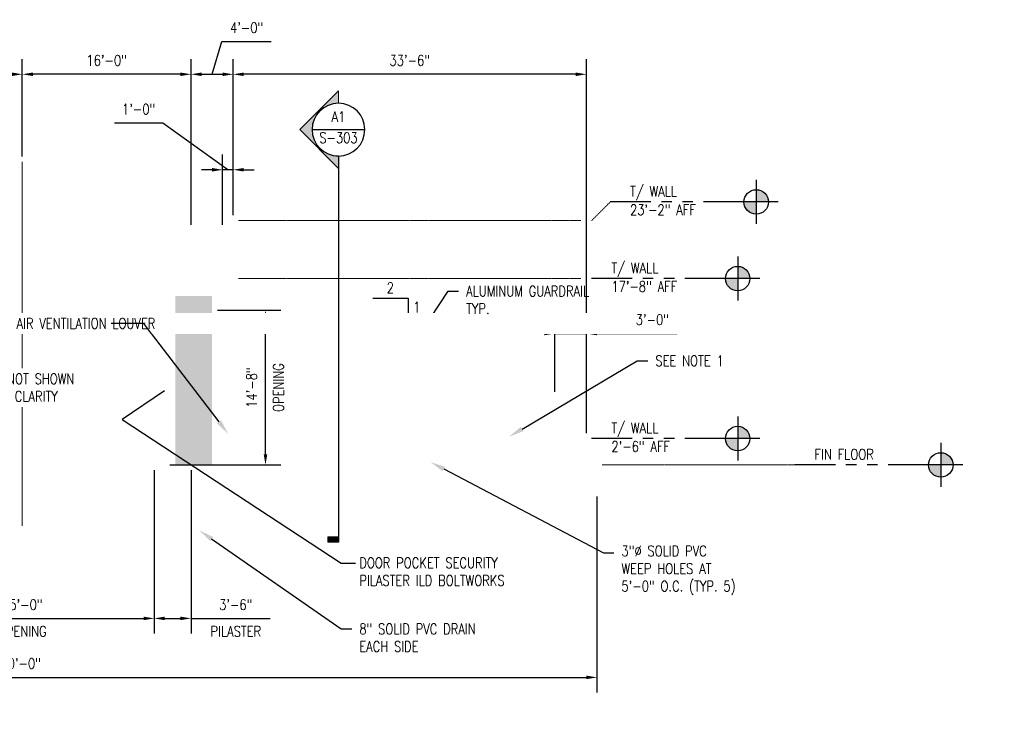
# Model space of a CAD drawing. Header units: inches. Extents: x -23263 to 12194, y -1275 to 507.
# Tile 8 of 8: x -3 to 1118, y -296 to 507. Entities that reach past the tile are written whole.
import ezdxf
from ezdxf import colors
from ezdxf.entities.mleader import LeaderData, LeaderLine
from ezdxf.enums import TextEntityAlignment as Align
from ezdxf.math import Vec2, Vec3

# ---------------------------------------------------------------- set-up
doc = ezdxf.new("R2010")
doc.units = ezdxf.units.IN
doc.header["$MEASUREMENT"] = 0
doc.linetypes.add('CENTER2', pattern=[1.125, 0.75, -0.125, 0.125, -0.125])
doc.linetypes.add('PHANTOM2', pattern=[1.25, 0.625, -0.125, 0.125, -0.125, 0.125, -0.125])
for name, color, linetype in [('S-ANNO-DIMS', 1, 'Continuous'), ('S-ANNO-TEXT', 2, 'Continuous'), ('S-DETL-LW18-020%', 77, 'Continuous')]:
    doc.layers.add(name, color=color, linetype=linetype)
doc.layers.add('S-ANNO-SYMB', color=2, linetype='Continuous', lineweight=25)
doc.layers.add('S-FNDN-CNTR', color=52, linetype='CENTER2', lineweight=18)
doc.styles.add('Annotative', font='romans.shx', dxfattribs={"width": 0.8, "height": 0.125})
doc.styles.add('HDRSTD', font='romans.shx', dxfattribs={"height": 3})
doc.styles.get("Standard").update_dxf_attribs({"font": 'romans.shx', "width": 0.8})
doc.dimstyles.new('Annotative', dxfattribs={"dimscale": 0, "dimtxt": 0.125, "dimasz": 0.125, "dimexe": 0.179688, "dimexo": 0.0625, "dimgap": 0.09, "dimtad": 1, "dimdec": 3, "dimzin": 3, "dimdsep": 46, "dimlunit": 4, "dimtxsty": 'Annotative', "dimcen": 0.09, "dimclrt": 2, "dimazin": 2, "dimtfac": 1, "dimtdec": 3, "dimtmove": 1, "dimatfit": 3, "dimfxl": 1, "dimtfill": 1, "dimfrac": 2, "dimtolj": 1, "dimtzin": 0, "dimarcsym": 0})

# ---------------------------------------------------------------- blocks, each defined once
blk = doc.blocks.new('*D7')
at = {"layer": 'Defpoints', "color": 0, "transparency": 16777216}
for p in [(654, -30), (-666, -45), (654, -241.7)]:
    blk.add_point(p, dxfattribs=at)
at = {"layer": 'S-ANNO-DIMS', "color": 0, "lineweight": -2, "transparency": 16777216}
for p, q in [((654, -36), (654, -258.9)), ((-666, -51), (-666, -258.9)), ((-654, -241.7), (642, -241.7))]:
    blk.add_line(p, q, dxfattribs=at)
at = {"layer": 'S-ANNO-DIMS', "color": 0, "transparency": 16777216}
for points in [[(-654, -239.7), (-654, -243.7), (-666, -241.7)], [(642, -239.7), (642, -243.7), (654, -241.7)]]:
    blk.add_solid(points, dxfattribs=at)
at = {"layer": 'S-ANNO-DIMS', "color": 2, "transparency": 16777216, "insert": (-6, -225.9), "char_height": 12, "attachment_point": 5, "style": 'Annotative', "bg_fill": 3, "box_fill_scale": 1.25, "bg_fill_color": 256, "bg_fill_true_color": 13158600, "bg_fill_transparency": 0}
blk.add_mtext('\\A1;110\'-0"', dxfattribs=at)
blk = doc.blocks.new('*D8')
at = {"layer": 'Defpoints', "color": 0, "transparency": 16777216}
for p in [(-150, 0), (150, 0), (150, -174.6)]:
    blk.add_point(p, dxfattribs=at)
at = {"layer": 'S-ANNO-DIMS', "color": 0, "lineweight": -2, "transparency": 16777216}
for p, q in [((-150, -6), (-150, -191.9)), ((150, -6), (150, -191.9)), ((-138, -174.6), (138, -174.6))]:
    blk.add_line(p, q, dxfattribs=at)
at = {"layer": 'S-ANNO-DIMS', "color": 0, "transparency": 16777216}
for points in [[(-138, -172.6), (-138, -176.6), (-150, -174.6)], [(138, -172.6), (138, -176.6), (150, -174.6)]]:
    blk.add_solid(points, dxfattribs=at)
at = {"layer": 'S-ANNO-DIMS', "color": 2, "transparency": 16777216, "char_height": 12, "attachment_point": 5, "style": 'Annotative', "bg_fill": 3, "box_fill_scale": 1.25, "bg_fill_color": 256, "bg_fill_true_color": 13158600, "bg_fill_transparency": 0}
for s, insert in [('\\A1;25\'-0"', (0, -158.9)), ('\\A1;OPENING', (0, -189.3))]:
    blk.add_mtext(s, dxfattribs=dict(at, insert=insert))
blk = doc.blocks.new('*D9')
at = {"layer": 'Defpoints', "color": 0, "transparency": 16777216}
for p in [(216, 176), (276.8, 176), (162, 0)]:
    blk.add_point(p, dxfattribs=at)
at = {"layer": 'S-ANNO-DIMS', "color": 0, "lineweight": -2, "transparency": 16777216}
for p, q in [((222, 176), (294.1, 176)), ((276.8, 12), (276.8, 164)), ((168, 0), (294.1, 0))]:
    blk.add_line(p, q, dxfattribs=at)
at = {"layer": 'S-ANNO-DIMS', "color": 0, "transparency": 16777216}
for points in [[(274.8, 164), (278.8, 164), (276.8, 176)], [(274.8, 12), (278.8, 12), (276.8, 0)]]:
    blk.add_solid(points, dxfattribs=at)
at = {"layer": 'S-ANNO-DIMS', "color": 2, "transparency": 16777216, "char_height": 12, "attachment_point": 5, "rotation": 90, "style": 'Annotative', "bg_fill": 3, "box_fill_scale": 1.25, "bg_fill_color": 256, "bg_fill_true_color": 13158600, "bg_fill_transparency": 0}
for s, insert in [('\\A1;OPENING', (291.5, 88)), ('\\A1;14\'-8"', (261, 88))]:
    blk.add_mtext(s, dxfattribs=dict(at, insert=insert))
blk = doc.blocks.new('*D10')
at = {"layer": 'Defpoints', "color": 0, "transparency": 16777216}
for p in [(240, 444.4), (240, 320), (642, 30)]:
    blk.add_point(p, dxfattribs=at)
at = {"layer": 'S-ANNO-DIMS', "color": 0, "lineweight": -2, "transparency": 16777216}
for p, q in [((240, 326), (240, 461.6)), ((642, 36), (642, 461.6)), ((630, 444.4), (252, 444.4))]:
    blk.add_line(p, q, dxfattribs=at)
at = {"layer": 'S-ANNO-DIMS', "color": 0, "transparency": 16777216}
for points in [[(252, 446.4), (252, 442.4), (240, 444.4)], [(630, 446.4), (630, 442.4), (642, 444.4)]]:
    blk.add_solid(points, dxfattribs=at)
at = {"layer": 'S-ANNO-DIMS', "color": 2, "transparency": 16777216, "insert": (441, 460.2), "char_height": 12, "attachment_point": 5, "style": 'Annotative', "bg_fill": 3, "box_fill_scale": 1.25, "bg_fill_color": 256, "bg_fill_true_color": 13158600, "bg_fill_transparency": 0}
blk.add_mtext('\\A1;33\'-6"', dxfattribs=at)
blk = doc.blocks.new('*D11')
at = {"layer": 'Defpoints', "color": 0, "transparency": 16777216}
for p in [(606, 149.5), (606, 77), (642, 30)]:
    blk.add_point(p, dxfattribs=at)
at = {"layer": 'S-ANNO-DIMS', "color": 0, "lineweight": -2, "transparency": 16777216}
for p, q in [((606, 83), (606, 166.8)), ((642, 36), (642, 166.8)), ((594, 149.5), (582, 149.5)), ((606, 149.5), (642, 149.5)), ((654, 149.5), (745.2, 149.5))]:
    blk.add_line(p, q, dxfattribs=at)
at = {"layer": 'S-ANNO-DIMS', "color": 0, "transparency": 16777216}
for points in [[(594, 151.5), (594, 147.5), (606, 149.5)], [(654, 151.5), (654, 147.5), (642, 149.5)]]:
    blk.add_solid(points, dxfattribs=at)
at = {"layer": 'S-ANNO-DIMS', "color": 2, "transparency": 16777216, "insert": (717.1, 165.3), "char_height": 12, "attachment_point": 5, "style": 'Annotative', "bg_fill": 3, "box_fill_scale": 1.25, "bg_fill_color": 256, "bg_fill_true_color": 13158600, "bg_fill_transparency": 0}
blk.add_mtext('\\A1;3\'-0"', dxfattribs=at)
blk = doc.blocks.new('*D12')
at = {"layer": 'Defpoints', "color": 0, "transparency": 16777216}
for p in [(0, 444.4), (0, 344.8), (192, 267)]:
    blk.add_point(p, dxfattribs=at)
at = {"layer": 'S-ANNO-DIMS', "color": 0, "lineweight": -2, "transparency": 16777216}
for p, q in [((0, 350.8), (0, 461.6)), ((192, 273), (192, 461.6)), ((180, 444.4), (12, 444.4))]:
    blk.add_line(p, q, dxfattribs=at)
at = {"layer": 'S-ANNO-DIMS', "color": 0, "transparency": 16777216}
for points in [[(12, 446.4), (12, 442.4), (0, 444.4)], [(180, 446.4), (180, 442.4), (192, 444.4)]]:
    blk.add_solid(points, dxfattribs=at)
at = {"layer": 'S-ANNO-DIMS', "color": 2, "transparency": 16777216, "insert": (96, 460.2), "char_height": 12, "attachment_point": 5, "style": 'Annotative', "bg_fill": 3, "box_fill_scale": 1.25, "bg_fill_color": 256, "bg_fill_true_color": 13158600, "bg_fill_transparency": 0}
blk.add_mtext('\\A1;16\'-0"', dxfattribs=at)
blk = doc.blocks.new('*D13')
at = {"layer": 'Defpoints', "color": 0, "transparency": 16777216}
for p in [(-192, 444.4), (0, 344.8), (-192, 278)]:
    blk.add_point(p, dxfattribs=at)
at = {"layer": 'S-ANNO-DIMS', "color": 0, "lineweight": -2, "transparency": 16777216}
for p, q in [((-192, 284), (-192, 461.6)), ((0, 350.8), (0, 461.6)), ((-12, 444.4), (-180, 444.4))]:
    blk.add_line(p, q, dxfattribs=at)
at = {"layer": 'S-ANNO-DIMS', "color": 0, "transparency": 16777216}
for points in [[(-180, 446.4), (-180, 442.4), (-192, 444.4)], [(-12, 446.4), (-12, 442.4), (0, 444.4)]]:
    blk.add_solid(points, dxfattribs=at)
at = {"layer": 'S-ANNO-DIMS', "color": 2, "transparency": 16777216, "insert": (-96, 460.2), "char_height": 12, "attachment_point": 5, "style": 'Annotative', "bg_fill": 3, "box_fill_scale": 1.25, "bg_fill_color": 256, "bg_fill_true_color": 13158600, "bg_fill_transparency": 0}
blk.add_mtext('\\A1;16\'-0"', dxfattribs=at)
blk = doc.blocks.new('*D18')
at = {"layer": 'Defpoints', "color": 0, "transparency": 16777216}
for p in [(150, 0), (192, 0), (192, -174.6)]:
    blk.add_point(p, dxfattribs=at)
at = {"layer": 'S-ANNO-DIMS', "color": 0, "lineweight": -2, "transparency": 16777216}
for p, q in [((150, -6), (150, -191.9)), ((192, -6), (192, -191.9)), ((162, -174.6), (180, -174.6)), ((192, -174.6), (282.1, -174.6))]:
    blk.add_line(p, q, dxfattribs=at)
at = {"layer": 'S-ANNO-DIMS', "color": 0, "transparency": 16777216}
for points in [[(162, -172.6), (162, -176.6), (150, -174.6)], [(180, -172.6), (180, -176.6), (192, -174.6)]]:
    blk.add_solid(points, dxfattribs=at)
at = {"layer": 'S-ANNO-DIMS', "color": 2, "transparency": 16777216, "char_height": 12, "attachment_point": 5, "style": 'Annotative', "bg_fill": 3, "box_fill_scale": 1.25, "bg_fill_color": 256, "bg_fill_true_color": 13158600, "bg_fill_transparency": 0}
for s, insert in [('\\A1;3\'-6"', (243, -158.9)), ('\\A1;PILASTER', (243, -189.3))]:
    blk.add_mtext(s, dxfattribs=dict(at, insert=insert))
blk = doc.blocks.new('*U30')
h = blk.add_hatch(color=256)
h.paths.add_polyline_path([(1.648, 0), (1.793, 0), (1.793, -0.145, -0.414214)])
h.paths.add_polyline_path([(1.793, 0.145, -0.414214), (1.939, 0), (1.793, 0)])
for p, q in [((1.793, 0.261), (1.793, -0.261)), ((2.055, 0), (1.532, 0))]:
    blk.add_line(p, q)
at = {"linetype": 'PHANTOM2'}
blk.add_line((1.793, 0), (0.062, 0), dxfattribs=at)
blk.add_circle((1.793, 0), 0.145)
for tag, p in [('RLINE_1', (0.318, 0.25)), ('RLINE_2', (0.318, 0.062)), ('RLINE_3', (0.318, -0.156))]:
    blk.add_attdef(tag, p, '', height=0.1)
blk = doc.blocks.new('*U28')
h = blk.add_hatch(color=256)
h.paths.add_polyline_path([(1.649, 0), (1.794, 0), (1.794, -0.145, -0.414214)])
h.paths.add_polyline_path([(1.794, 0.145, -0.414214), (1.939, 0), (1.794, 0)])
for p, q in [((1.794, 0.261), (1.794, -0.261)), ((2.055, 0), (1.533, 0))]:
    blk.add_line(p, q)
at = {"linetype": 'PHANTOM2'}
blk.add_line((1.794, 0), (0.062, 0), dxfattribs=at)
blk.add_circle((1.794, 0), 0.145)
for tag, p in [('RLINE_1', (0.297, 0.25)), ('RLINE_2', (0.297, 0.062)), ('RLINE_3', (0.297, -0.156))]:
    blk.add_attdef(tag, p, '', height=0.1)
blk = doc.blocks.new('ELEVARROW')
at = {"lineweight": 9}
h = blk.add_hatch(color=256, dxfattribs=at)
edge = h.paths.add_edge_path(flags=0)
edge.add_line((0.46, 0), (0.312, 0))
edge.add_arc((0, 0), 0.312, 360, 540)
edge.add_line((-0.313, 0), (-0.46, 0))
edge.add_line((-0.46, 0), (0, 0.46))
edge.add_line((0, 0.46), (0.46, 0))
at = {"lineweight": 13}
blk.add_lwpolyline([(-0.46, 0), (-0.312, 0, -1), (0.312, 0), (0.46, 0), (0, 0.46)], format="xyb", close=True, dxfattribs=at)
blk = doc.blocks.new('Sectrinew')
at = {"lineweight": 9}
blk.add_hatch(color=256, dxfattribs=at).paths.add_polyline_path([(0, 0.125), (0, 0), (-0.0625, 0), (-0.0625, 0.125)], flags=0)
for p, q in [((0, 0.125), (-0.0625, 0.125)), ((-0.0625, 0.125), (-0.0625, 0)), ((0, 0), (0, 0.125)), ((-0.0625, 0), (0, 0))]:
    blk.add_line(p, q, dxfattribs=at)
blk = doc.blocks.new('*U35')
at = {"layer": 'S-ANNO-SYMB'}
for p, q in [((-0.312, 0), (0.312, 0)), ((0, -0.312), (0, -4.889))]:
    blk.add_line(p, q, dxfattribs=at)
blk.add_ellipse((0, 0), major_axis=(-0.221, 0.221), ratio=1, start_param=5.497787, end_param=11.780972, dxfattribs=at)
at = {"layer": 'S-ANNO-SYMB', "zscale": 0.03125, "rotation": 90.00000000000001}
blk.add_blockref('ELEVARROW', (0, 0), dxfattribs=at)
at = {"layer": 'S-ANNO-SYMB', "xscale": -1, "zscale": 0.03125, "rotation": 89.99999999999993}
blk.add_blockref('Sectrinew', (0, -4.889), dxfattribs=at)
at = {"layer": 'S-ANNO-TEXT', "style": 'HDRSTD'}
for tag, p in [('DET_NO', (0, 0.091)), ('REFSHT', (0, -0.096))]:
    blk.add_attdef(tag, text='', height=0.1, dxfattribs=at).set_placement(p, align=Align.MIDDLE_CENTER)
blk = doc.blocks.new('*D41')
at = {"layer": 'Defpoints', "color": 0, "transparency": 16777216}
for p in [(240, 444.4), (240, 320), (192, 267)]:
    blk.add_point(p, dxfattribs=at)
at = {"layer": 'S-ANNO-DIMS', "color": 0, "lineweight": -2, "transparency": 16777216}
for p, q in [((216, 444.4), (227.2, 481.7)), ((227.2, 481.7), (283.3, 481.7)), ((192, 273), (192, 461.6)), ((240, 326), (240, 461.6)), ((204, 444.4), (228, 444.4))]:
    blk.add_line(p, q, dxfattribs=at)
at = {"layer": 'S-ANNO-DIMS', "color": 0, "transparency": 16777216}
for points in [[(204, 446.4), (204, 442.4), (192, 444.4)], [(228, 446.4), (228, 442.4), (240, 444.4)]]:
    blk.add_solid(points, dxfattribs=at)
at = {"layer": 'S-ANNO-DIMS', "color": 2, "transparency": 16777216, "insert": (255.3, 497.5), "char_height": 12, "attachment_point": 5, "style": 'Annotative', "bg_fill": 3, "box_fill_scale": 1.25, "bg_fill_color": 256, "bg_fill_true_color": 13158600, "bg_fill_transparency": 0}
blk.add_mtext('\\A1;4\'-0"', dxfattribs=at)
blk = doc.blocks.new('*D42')
at = {"layer": 'Defpoints', "color": 0, "transparency": 16777216}
for p in [(228, 335.8), (240, 278), (228, 267)]:
    blk.add_point(p, dxfattribs=at)
at = {"layer": 'S-ANNO-DIMS', "color": 0, "lineweight": -2, "transparency": 16777216}
for p, q in [((159.8, 388.9), (105, 388.9)), ((234, 335.8), (159.8, 388.9)), ((228, 273), (228, 353.1)), ((240, 284), (240, 353.1)), ((216, 335.8), (204, 335.8)), ((240, 335.8), (228, 335.8)), ((240, 335.8), (228, 335.8)), ((252, 335.8), (264, 335.8))]:
    blk.add_line(p, q, dxfattribs=at)
at = {"layer": 'S-ANNO-DIMS', "color": 0, "transparency": 16777216}
for points in [[(216, 337.8), (216, 333.8), (228, 335.8)], [(252, 337.8), (252, 333.8), (240, 335.8)]]:
    blk.add_solid(points, dxfattribs=at)
at = {"layer": 'S-ANNO-DIMS', "color": 2, "transparency": 16777216, "insert": (132.4, 404.7), "char_height": 12, "attachment_point": 5, "style": 'Annotative', "bg_fill": 3, "box_fill_scale": 1.25, "bg_fill_color": 256, "bg_fill_true_color": 13158600, "bg_fill_transparency": 0}
blk.add_mtext('\\A1;1\'-0"', dxfattribs=at)

msp = doc.modelspace()

# ---------------------------------------------------------------- hatches: boundary and pattern name
at = {"layer": 'S-DETL-LW18-020%'}
h = msp.add_hatch(color=256, dxfattribs=at)
h.dxf.hatch_style = 1
h.paths.add_polyline_path([(174, 0), (216, 0), (216, 192), (174, 192)])

# ---------------------------------------------------------------- linework, layer by layer
at = {"layer": 'S-ANNO-SYMB', "linetype": 'PHANTOM2', "lineweight": 0}
for p, q in [((648, 278), (669.2132, 299.2132)), ((660, 0), (879.2075, 0))]:
    msp.add_line(p, q, dxfattribs=at)

# ---------------------------------------------------------------- block references
at = {"layer": 'S-ANNO-SYMB', "linetype": 'Continuous', "lineweight": 0}
ref = msp.add_blockref('*U30', (663.2132, 299.2132), dxfattribs=dict(at, xscale=96, yscale=96, zscale=96))
ref.add_attrib('RLINE_2', 'T/ WALL', (691.6869, 305.2132), dxfattribs={"layer": '0', "height": 12, "width": 0.8})
ref.add_attrib('RLINE_3', '23\'-2" AFF', (691.6869, 284.2132), dxfattribs={"layer": '0', "height": 12, "width": 0.8})
ref = msp.add_blockref('*U28', (642, 212), dxfattribs=dict(at, xscale=96, yscale=96, zscale=96))
ref.add_attrib('RLINE_2', 'T/ WALL', (670.4737, 218), dxfattribs={"layer": '0', "height": 12, "width": 0.8})
ref.add_attrib('RLINE_3', '17\'-8" AFF', (670.4737, 197), dxfattribs={"layer": '0', "height": 12, "width": 0.8})
ref = msp.add_blockref('*U28', (873.2075, 0), dxfattribs=dict(at, xscale=96, yscale=96, zscale=96))
ref.add_attrib('RLINE_2', 'FIN FLOOR', (901.6812, 6), dxfattribs={"layer": '0', "height": 12, "width": 0.8})

# ---------------------------------------------------------------- dimensions: what is measured, and where the dimension line sits
at = {"layer": 'S-ANNO-DIMS'}
dim = msp.add_linear_dim(base=(654, -241.6729), p1=(-666, -45), p2=(654, -30), dimstyle='Annotative', override={"dimpost": '\\X'}, dxfattribs=at)
dim.commit()
dim.dimension.update_dxf_attribs({"geometry": '*D7', "text_midpoint": (-6, -225.8901)})

# ---------------------------------------------------------------- next in the draw order: texts
at = {"layer": 'S-ANNO-TEXT', "color": 2, "insert": (383.5561, -105.4286), "char_height": 12, "attachment_point": 1, "style": 'Annotative'}
msp.add_mtext('DOOR POCKET SECURITY\\PPILASTER ILD BOLTWORKS', dxfattribs=at)

# ---------------------------------------------------------------- next in the draw order: dimensions: what is measured, and where the dimension line sits
at = {"layer": 'S-ANNO-DIMS'}
dim = msp.add_linear_dim(base=(276.8125, 176), p1=(162, 0), p2=(216, 176), angle=90, text='<>\\XOPENING', dimstyle='Annotative', override={"dimpost": '\\X'}, dxfattribs=at)
dim.commit()
dim.dimension.update_dxf_attribs({"geometry": '*D9', "text_midpoint": (276.8125, 88)})
dim = msp.add_linear_dim(base=(150, -174.6398), p1=(-150, 0), p2=(150, 0), text='<>\\XOPENING', dimstyle='Annotative', override={"dimpost": '\\X'}, dxfattribs=at)
dim.commit()
dim.dimension.update_dxf_attribs({"geometry": '*D8', "text_midpoint": (0, -174.6398)})

# ---------------------------------------------------------------- next in the draw order: leaders
at = {"layer": 'S-ANNO-TEXT'}
ml = msp.add_multileader_mtext('Standard', dxfattribs=at)
ml.set_content('3"%%C SOLID PVC \\PWEEP HOLES AT\\P5\'-0" O.C. (TYP. 5)', color=2, style='Annotative')
ml.set_leader_properties(color=1)
ml.build(insert=Vec2(0, 0))
ml.multileader.update_dxf_attribs({"dogleg_length": 0.125, "arrow_head_size": 17.28, "scale": 96})
ctx = ml.context
ctx.base_point, ctx.scale, ctx.char_height, ctx.arrow_head_size, ctx.landing_gap_size, ctx.plane_origin = Vec3(673.3259, -99.9387), 96, 12, 17.28, 8.64, Vec3(865.7896, -161.6801)
notes = []
notes.append((ctx, [(1, (1, 1, 0), (661.3259, -99.9387), (1, 0), 12, [(0, [(464.4145, 3.4134)], 0, [])])]))
ctx.mtext.insert, ctx.mtext.flow_direction = Vec3(681.9659, -91.9387), 5
for ctx, leaders in notes:
    for number, flags, end, landing, length, lines in leaders:
        leader = LeaderData()
        leader.index, (leader.has_last_leader_line, leader.has_dogleg_vector, leader.attachment_direction) = number, flags
        leader.last_leader_point, leader.dogleg_vector, leader.dogleg_length = Vec3(end), Vec3(landing), length
        for number, points, colour, breaks in lines:
            line = LeaderLine()
            line.index, line.vertices, line.color, line.breaks = number, Vec3.list(points), colors.encode_raw_color(colour), breaks
            leader.lines.append(line)
        ctx.leaders.append(leader)

# ---------------------------------------------------------------- next in the draw order: linework, layer by layer
at = {"layer": 'S-FNDN-CNTR'}
msp.add_line((0, -69.3867), (0, 344.7758), dxfattribs=at)

# ---------------------------------------------------------------- next in the draw order: dimensions: what is measured, and where the dimension line sits
at = {"layer": 'S-ANNO-DIMS'}
dim = msp.add_linear_dim(base=(240, 444.3756), p1=(642, 30), p2=(240, 320), dimstyle='Annotative', override={"dimpost": '\\X'}, dxfattribs=at)
dim.commit()
dim.dimension.update_dxf_attribs({"geometry": '*D10', "text_midpoint": (441, 460.1585)})
dim = msp.add_linear_dim(base=(192, -174.6398), p1=(150, 0), p2=(192, 0), angle=180, text='<>\\XPILASTER', dimstyle='Annotative', override={"dimpost": '\\X'}, dxfattribs=at)
dim.commit()
dim.dimension.update_dxf_attribs({"geometry": '*D18', "text_midpoint": (243.04, -174.6398)})

# ---------------------------------------------------------------- next in the draw order: linework, layer by layer
for p, q in [((399, 189.5984), (439, 189.5984)), ((439, 189.5984), (439, 169.5984))]:
    msp.add_line(p, q, dxfattribs=at)
at = {"layer": 'S-ANNO-SYMB', "linetype": 'PHANTOM2', "lineweight": 0}
for p, q in [((246, 278), (636, 278)), ((246, 212), (636, 212))]:
    msp.add_line(p, q, dxfattribs=at)

# ---------------------------------------------------------------- next in the draw order: texts
at = {"layer": 'S-ANNO-TEXT', "color": 2, "char_height": 12, "style": 'Annotative'}
for s, insert, attachment_point in [('2', (419, 195.5984), 8), ('1', (445, 179.5984), 4)]:
    msp.add_mtext(s, dxfattribs=dict(at, insert=insert, attachment_point=attachment_point))
at = {"layer": 'S-ANNO-TEXT', "color": 2, "insert": (0, 88), "char_height": 12, "attachment_point": 5, "style": 'Annotative', "bg_fill": 3, "box_fill_scale": 1.5, "bg_fill_color": 256, "bg_fill_transparency": 0}
msp.add_mtext('DOOR NOT SHOWN\\PFOR CLARITY', dxfattribs=at)

# ---------------------------------------------------------------- next in the draw order: dimensions: what is measured, and where the dimension line sits
at = {"layer": 'S-ANNO-DIMS'}
dim = msp.add_linear_dim(base=(0, 444.3756), p1=(192, 267), p2=(0, 344.7758), dimstyle='Annotative', override={"dimpost": '\\X'}, dxfattribs=at)
dim.commit()
dim.dimension.update_dxf_attribs({"geometry": '*D12', "text_midpoint": (96, 460.1585)})
dim = msp.add_linear_dim(base=(606, 149.5227), p1=(642, 30), p2=(606, 76.9574), dimstyle='Annotative', override={"dimpost": '\\X'}, dxfattribs=at)
dim.commit()
dim.dimension.update_dxf_attribs({"geometry": '*D11', "text_midpoint": (717.1324, 149.5227), "dimtype": 160})

# ---------------------------------------------------------------- next in the draw order: leaders
msp.add_leader([(162, 84.1126), (113.704, 51.7297), (362.9161, -111.5754), (379.2854, -111.5754)], dimstyle='Annotative', override={"dimscale": 0, "dimasz": 0.18, "dimgap": 0.09, "dimtad": 0}, dxfattribs=at)
at = {"layer": 'S-ANNO-TEXT'}
ml = msp.add_multileader_mtext('Standard', dxfattribs=at)
ml.set_content('8" SOLID PVC DRAIN\\PEACH SIDE', color=2, style='Annotative')
ml.set_leader_properties(color=1)
ml.build(insert=Vec2(0, 0))
ml.multileader.update_dxf_attribs({"dogleg_length": 0.125, "arrow_head_size": 17.28, "scale": 96})
ctx = ml.context
ctx.base_point, ctx.scale, ctx.char_height, ctx.arrow_head_size, ctx.landing_gap_size, ctx.plane_origin = Vec3(374.9161, -186.5743), 96, 12, 17.28, 8.64, Vec3(347.25, -226.3789)
notes = []
notes.append((ctx, [(0, (1, 1, 0), (362.9161, -186.5743), (1, 0), 12, [(0, [(201.3082, -74.3796)], 0, [])])]))
ctx.mtext.insert, ctx.mtext.flow_direction = Vec3(383.5561, -180.5743), 5
for ctx, leaders in notes:
    for number, flags, end, landing, length, lines in leaders:
        leader = LeaderData()
        leader.index, (leader.has_last_leader_line, leader.has_dogleg_vector, leader.attachment_direction) = number, flags
        leader.last_leader_point, leader.dogleg_vector, leader.dogleg_length = Vec3(end), Vec3(landing), length
        for number, points, colour, breaks in lines:
            line = LeaderLine()
            line.index, line.vertices, line.color, line.breaks = number, Vec3.list(points), colors.encode_raw_color(colour), breaks
            leader.lines.append(line)
        ctx.leaders.append(leader)

# ---------------------------------------------------------------- next in the draw order: block references
at = {"layer": 'S-ANNO-SYMB', "linetype": 'Continuous', "lineweight": 0}
ref = msp.add_blockref('*U28', (642, 30), dxfattribs=dict(at, xscale=96, yscale=96, zscale=96))
ref.add_attrib('RLINE_2', 'T/ WALL', (670.4737, 36), dxfattribs={"layer": '0', "height": 12, "width": 0.8})
ref.add_attrib('RLINE_3', '2\'-6" AFF', (670.4737, 15), dxfattribs={"layer": '0', "height": 12, "width": 0.8})

# ---------------------------------------------------------------- next in the draw order: dimensions: what is measured, and where the dimension line sits
at = {"layer": 'S-ANNO-DIMS'}
for base, p1, p2, picture, middle in [((240, 444.3756), (192, 267), (240, 320), '*D41', (235.8459, 497.5113)), ((-192, 444.3756), (0, 344.7758), (-192, 278), '*D13', (-96, 460.1585))]:
    dim = msp.add_linear_dim(base=base, p1=p1, p2=p2, dimstyle='Annotative', override={"dimpost": '\\X'}, dxfattribs=at)
    dim.commit()
    dim.dimension.update_dxf_attribs({"geometry": picture, "text_midpoint": middle})

# ---------------------------------------------------------------- next in the draw order: leaders
at = {"layer": 'S-ANNO-TEXT'}
ml = msp.add_multileader_mtext('Standard', dxfattribs=at)
ml.set_content('ALUMINUM GUARDRAIL\\PTYP.', color=2, style='Annotative')
ml.set_leader_properties(color=1)
ml.build(insert=Vec2(0, 0))
ml.multileader.update_dxf_attribs({"dogleg_length": 0.125, "arrow_head_size": 17.28, "scale": 96})
ctx = ml.context
ctx.base_point, ctx.scale, ctx.char_height, ctx.arrow_head_size, ctx.landing_gap_size, ctx.plane_origin = Vec3(496.556, 197.7389), 96, 12, 17.28, 8.64, Vec3(347.25, 197.0585)
notes = []
notes.append((ctx, [(0, (1, 1, 0), (484.556, 197.7389), (1, 0), 12, [(0, [(454.8006, 152.144)], 0, [])])]))
ctx.mtext.insert, ctx.mtext.width, ctx.mtext.flow_direction = Vec3(505.196, 203.7389), 67.509657, 5
ml = msp.add_multileader_mtext('Standard', dxfattribs=at)
ml.set_content('SEE NOTE 1', color=2, style='Annotative')
ml.set_leader_properties(color=1)
ml.build(insert=Vec2(0, 0))
ml.multileader.update_dxf_attribs({"dogleg_length": 0.125, "arrow_head_size": 17.28, "scale": 96})
ctx = ml.context
ctx.base_point, ctx.scale, ctx.char_height, ctx.arrow_head_size, ctx.landing_gap_size, ctx.plane_origin = Vec3(711.964, 118.4685), 96, 12, 17.28, 8.64, Vec3(553.9011, 32.0495)
notes.append((ctx, [(0, (1, 1, 0), (699.964, 118.4685), (1, 0), 12, [(0, [(553.9011, 32.0495)], 0, [])])]))
ctx.mtext.insert, ctx.mtext.flow_direction = Vec3(720.604, 124.4685), 5
for ctx, leaders in notes:
    for number, flags, end, landing, length, lines in leaders:
        leader = LeaderData()
        leader.index, (leader.has_last_leader_line, leader.has_dogleg_vector, leader.attachment_direction) = number, flags
        leader.last_leader_point, leader.dogleg_vector, leader.dogleg_length = Vec3(end), Vec3(landing), length
        for number, points, colour, breaks in lines:
            line = LeaderLine()
            line.index, line.vertices, line.color, line.breaks = number, Vec3.list(points), colors.encode_raw_color(colour), breaks
            leader.lines.append(line)
        ctx.leaders.append(leader)

# ---------------------------------------------------------------- next in the draw order: dimensions: what is measured, and where the dimension line sits
at = {"layer": 'S-ANNO-DIMS'}
dim = msp.add_linear_dim(base=(228, 335.8128), p1=(240, 278), p2=(228, 267), dimstyle='Annotative', override={"dimpost": '\\X'}, dxfattribs=at)
dim.commit()
dim.dimension.update_dxf_attribs({"geometry": '*D42', "text_midpoint": (151.1363, 388.9485), "dimtype": 160})

# ---------------------------------------------------------------- next in the draw order: leaders
at = {"layer": 'S-ANNO-TEXT'}
ml = msp.add_multileader_mtext('Standard', dxfattribs=at)
ml.set_content('24"x24" HEAVY DUTY AIR VENTILATION LOUVER', color=2, style='Annotative')
ml.set_leader_properties(color=1)
ml.build(insert=Vec2(0, 0))
ml.multileader.update_dxf_attribs({"dogleg_length": 0.125, "arrow_head_size": 17.28, "scale": 96})
ctx = ml.context
ctx.base_point, ctx.scale, ctx.char_height, ctx.arrow_head_size, ctx.landing_gap_size, ctx.plane_origin = Vec3(-99.6447, 161.0129), 96, 12, 17.28, 8.64, Vec3(145.305, -161.6801)
ctx.text_align_type = 1
notes = []
notes.append((ctx, [(0, (1, 1, 0), (138.35, 161.0129), (-1, 0), 37.4005, [(0, [(234.4016, 35.2)], 0, [])])]))
ctx.mtext.insert, ctx.mtext.width, ctx.mtext.defined_height, ctx.mtext.alignment, ctx.mtext.flow_direction = Vec3(0.6524, 167.0129), 192.114075, 264.5064, 2, 5
ctx.mtext.has_bg_fill, ctx.mtext.bg_color, ctx.mtext.bg_scale_factor, ctx.mtext.bg_transparency, ctx.mtext.use_window_bg_color = 1, -1027028792, 1.5, 0, 1
for ctx, leaders in notes:
    for number, flags, end, landing, length, lines in leaders:
        leader = LeaderData()
        leader.index, (leader.has_last_leader_line, leader.has_dogleg_vector, leader.attachment_direction) = number, flags
        leader.last_leader_point, leader.dogleg_vector, leader.dogleg_length = Vec3(end), Vec3(landing), length
        for number, points, colour, breaks in lines:
            line = LeaderLine()
            line.index, line.vertices, line.color, line.breaks = number, Vec3.list(points), colors.encode_raw_color(colour), breaks
            leader.lines.append(line)
        ctx.leaders.append(leader)

# ---------------------------------------------------------------- next in the draw order: block references
at = {"layer": 'S-ANNO-SYMB'}
ref = msp.add_blockref('*U35', (359.8521, 381.4418), dxfattribs=dict(at, xscale=96, yscale=96, zscale=96))
ref.add_attrib('REFSHT', 'S-303', dxfattribs={"layer": '0', "color": 1, "height": 12, "style": 'Annotative', "width": 0.800781}).set_placement((359.8521, 372.2109), align=Align.MIDDLE_CENTER)
ref.add_attrib('DET_NO', 'A1', dxfattribs={"layer": '0', "color": 1, "height": 12, "style": 'Annotative', "width": 0.800781}).set_placement((359.8521, 390.2039), align=Align.CENTER)

# ---------------------------------------------------------------- next in the draw order: leaders
at = {"layer": 'S-ANNO-TEXT'}
ml = msp.add_multileader_mtext('Standard', dxfattribs=at)
ml.set_content('OUTLINE OF DOOR TRENCH ', color=2, style='Annotative')
ml.set_leader_properties(color=1)
ml.build(insert=Vec2(0, 0))
ml.multileader.update_dxf_attribs({"dogleg_length": 0.125, "arrow_head_size": 17.28, "scale": 96})
ctx = ml.context
ctx.base_point, ctx.scale, ctx.char_height, ctx.arrow_head_size, ctx.landing_gap_size, ctx.plane_origin = Vec3(-322.494, 76.8631), 96, 12, 17.28, 8.64, Vec3(-480.5569, 32.0495)
notes = []
notes.append((ctx, [(0, (1, 1, 0), (-334.494, 76.8631), (1, 0), 12, [(0, [(-426.7988, 0)], 0, [])])]))
ctx.mtext.insert, ctx.mtext.width, ctx.mtext.flow_direction = Vec3(-313.854, 82.8631), 130.292213, 5
for ctx, leaders in notes:
    for number, flags, end, landing, length, lines in leaders:
        leader = LeaderData()
        leader.index, (leader.has_last_leader_line, leader.has_dogleg_vector, leader.attachment_direction) = number, flags
        leader.last_leader_point, leader.dogleg_vector, leader.dogleg_length = Vec3(end), Vec3(landing), length
        for number, points, colour, breaks in lines:
            line = LeaderLine()
            line.index, line.vertices, line.color, line.breaks = number, Vec3.list(points), colors.encode_raw_color(colour), breaks
            leader.lines.append(line)
        ctx.leaders.append(leader)

doc.saveas('drawing.dxf')
